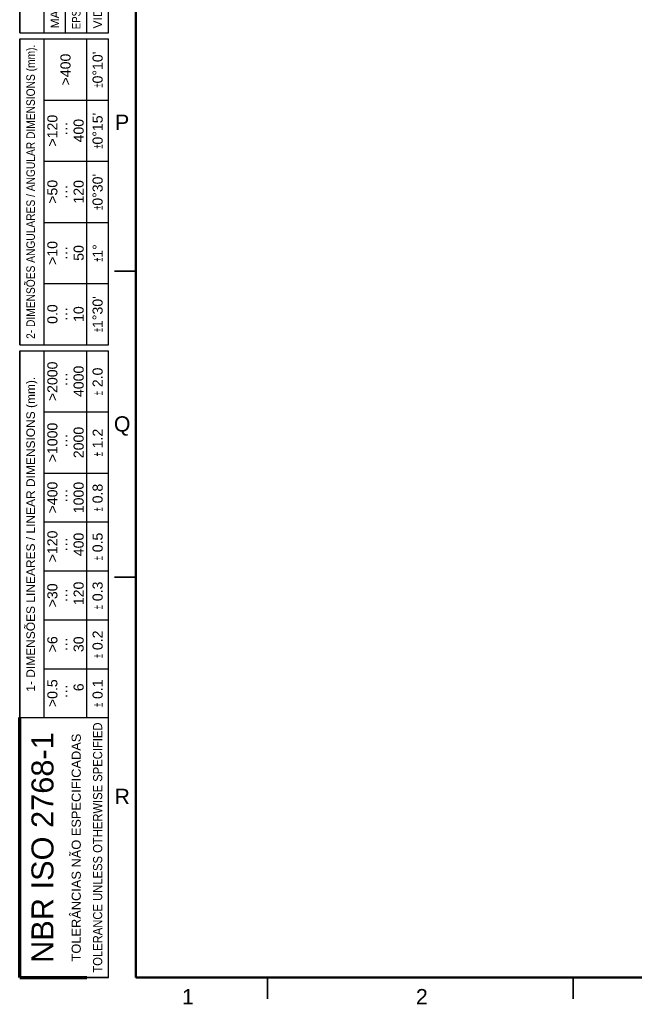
# Model space of a CAD drawing. Header units: millimetres. Extents: x 4 to 1188, y 1 to 840.
# Tile 1 of 256: x 4 to 104, y 1 to 162. Entities that reach past the tile are written whole.
import ezdxf

# ---------------------------------------------------------------- set-up
doc = ezdxf.new("R2010")
doc.units = ezdxf.units.MM
doc.layers.add('1', color=7, linetype='Continuous')
doc.layers.add('256', color=7, linetype='Continuous')
doc.styles.add('Arial Unicode MS', font='Arial Unicode MS')

# ---------------------------------------------------------------- blocks, each defined once
blk = doc.blocks.new('TabularNote3')
at = {"layer": '256', "color": 18, "linetype": 'Continuous', "lineweight": 70}
for p, q in [((0, 14.5), (42.5, 14.5)), ((0, 14.5), (0, 10.5)), ((0, 10.5), (0, 7)), ((0, 7), (0, 3.5))]:
    blk.add_line(p, q, dxfattribs=at)
at = {"layer": '256', "color": 18, "linetype": 'Continuous', "lineweight": 25}
for p, q in [((42.5, 14.5), (42.5, 10.5)), ((102.5, 14.5), (102.5, 10.5)), ((103.5, 14.5), (103.5, 10.5)), ((153.5, 14.5), (153.5, 10.5)), ((154.5, 14.5), (154.5, 10.5)), ((42.5, 10.5), (50.5, 10.5)), ((42.5, 10.5), (42.5, 7)), ((50.5, 10.5), (58.5, 10.5)), ((50.5, 10.5), (50.5, 7)), ((58.5, 10.5), (66.5, 10.5)), ((58.5, 10.5), (58.5, 7)), ((66.5, 10.5), (74.5, 10.5)), ((66.5, 10.5), (66.5, 7)), ((74.5, 10.5), (82.5, 10.5)), ((74.5, 10.5), (74.5, 7)), ((82.5, 10.5), (92.5, 10.5)), ((82.5, 10.5), (82.5, 7)), ((92.5, 10.5), (102.5, 10.5)), ((92.5, 10.5), (92.5, 7)), ((102.5, 10.5), (102.5, 7)), ((103.5, 10.5), (113.5, 10.5)), ((103.5, 10.5), (103.5, 7)), ((113.5, 10.5), (123.5, 10.5)), ((113.5, 10.5), (113.5, 7)), ((123.5, 10.5), (133.5, 10.5)), ((123.5, 10.5), (123.5, 7)), ((133.5, 10.5), (143.5, 10.5)), ((133.5, 10.5), (133.5, 7)), ((143.5, 10.5), (153.5, 10.5)), ((143.5, 10.5), (143.5, 7)), ((153.5, 10.5), (153.5, 7)), ((154.5, 10.5), (187, 10.5)), ((154.5, 10.5), (154.5, 7)), ((42.5, 7), (42.5, 3.5)), ((50.5, 7), (50.5, 3.5)), ((58.5, 7), (58.5, 3.5)), ((66.5, 7), (66.5, 3.5)), ((74.5, 7), (74.5, 3.5)), ((82.5, 7), (82.5, 3.5)), ((92.5, 7), (92.5, 3.5)), ((102.5, 7), (102.5, 3.5)), ((103.5, 7), (103.5, 3.5)), ((113.5, 7), (113.5, 3.5)), ((123.5, 7), (123.5, 3.5)), ((133.5, 7), (133.5, 3.5)), ((143.5, 7), (143.5, 3.5)), ((153.5, 7), (153.5, 3.5)), ((154.5, 7), (187, 7)), ((154.5, 7), (154.5, 3.5)), ((42.5, 3.5), (50.5, 3.5)), ((42.5, 3.5), (42.5, 0)), ((50.5, 3.5), (58.5, 3.5)), ((50.5, 3.5), (50.5, 0)), ((58.5, 3.5), (66.5, 3.5)), ((58.5, 3.5), (58.5, 0)), ((66.5, 3.5), (74.5, 3.5)), ((66.5, 3.5), (66.5, 0)), ((74.5, 3.5), (82.5, 3.5)), ((74.5, 3.5), (74.5, 0)), ((82.5, 3.5), (92.5, 3.5)), ((82.5, 3.5), (82.5, 0)), ((92.5, 3.5), (102.5, 3.5)), ((92.5, 3.5), (92.5, 0)), ((102.5, 3.5), (102.5, 0)), ((103.5, 3.5), (113.5, 3.5)), ((103.5, 3.5), (103.5, 0)), ((113.5, 3.5), (123.5, 3.5)), ((113.5, 3.5), (113.5, 0)), ((123.5, 3.5), (133.5, 3.5)), ((123.5, 3.5), (123.5, 0)), ((133.5, 3.5), (143.5, 3.5)), ((133.5, 3.5), (133.5, 0)), ((143.5, 3.5), (153.5, 3.5)), ((143.5, 3.5), (143.5, 0)), ((153.5, 3.5), (153.5, 0)), ((154.5, 3.5), (187, 3.5)), ((154.5, 3.5), (154.5, 0)), ((0, 0), (42.5, 0)), ((42.5, 0), (50.5, 0)), ((50.5, 0), (58.5, 0)), ((58.5, 0), (66.5, 0)), ((66.5, 0), (74.5, 0)), ((74.5, 0), (82.5, 0)), ((82.5, 0), (92.5, 0)), ((92.5, 0), (102.5, 0)), ((103.5, 0), (113.5, 0)), ((113.5, 0), (123.5, 0)), ((123.5, 0), (133.5, 0)), ((133.5, 0), (143.5, 0)), ((143.5, 0), (153.5, 0)), ((154.5, 0), (187, 0))]:
    blk.add_line(p, q, dxfattribs=at)
at = {"layer": '256', "color": 18, "linetype": 'Continuous', "lineweight": 35}
for p, q in [((42.5, 14.5), (50.5, 14.5)), ((50.5, 14.5), (58.5, 14.5)), ((58.5, 14.5), (66.5, 14.5)), ((66.5, 14.5), (74.5, 14.5)), ((74.5, 14.5), (82.5, 14.5)), ((82.5, 14.5), (92.5, 14.5)), ((92.5, 14.5), (102.5, 14.5)), ((103.5, 14.5), (113.5, 14.5)), ((113.5, 14.5), (123.5, 14.5)), ((123.5, 14.5), (133.5, 14.5)), ((133.5, 14.5), (143.5, 14.5)), ((143.5, 14.5), (153.5, 14.5)), ((154.5, 14.5), (187, 14.5)), ((0, 3.5), (0, 0))]:
    blk.add_line(p, q, dxfattribs=at)
at = {"layer": '1', "color": 18, "linetype": 'Continuous', "lineweight": 13, "style": 'Arial Unicode MS'}
for s, insert, char_height, attachment_point, line_spacing_factor in [('\\fArial Unicode MS|b0|i0;\\W1.0000;1- DIMENSÕES LINEARES / LINEAR DIMENSIONS (mm).', (72.5, 12.5), 1.4, 5, 1.047437), ('\\fArial Unicode MS|b0|i0;\\W0.8550;2- DIMENSÕES ANGULARES / ANGULAR DIMENSIONS (mm).', (128.5, 12.5), 1.4, 5, 1.047437), ('\\fArial Unicode MS|b0|i0;\\W1.0000;NBR ISO 2768-1', (21.25, 10.75), 3.6, 5, 1.047437), ('\\fArial Unicode MS|b0|i0;\\W1.0000;>0.5\\P ···\\P   6', (46.5, 7), 1.65, 5, 0.78042), ('\\fArial Unicode MS|b0|i0;\\W1.0000;>6\\P···\\P30', (54.5, 7), 1.65, 5, 0.78042), ('\\fArial Unicode MS|b0|i0;\\W1.0000;>30\\P···\\P 120', (62.5, 7), 1.65, 5, 0.78042), ('\\fArial Unicode MS|b0|i0;\\W1.0000;>120\\P ···\\P 400', (70.5, 7), 1.65, 5, 0.78042), ('\\fArial Unicode MS|b0|i0;\\W1.0000;>400\\P ···\\P1000', (78.5, 7), 1.65, 5, 0.78042), ('\\fArial Unicode MS|b0|i0;\\W1.0000;>1000\\P ···\\P2000', (87.5, 7), 1.65, 5, 0.78042), ('\\fArial Unicode MS|b0|i0;\\W1.0000;>2000\\P ···\\P4000', (97.5, 7), 1.65, 5, 0.78042), ('\\fArial Unicode MS|b0|i0;\\W1.0000;0.0\\P···\\P10', (108.5, 7), 1.65, 5, 0.78042), ('\\fArial Unicode MS|b0|i0;\\W1.0000;>10\\P···\\P50', (118.5, 7), 1.65, 5, 0.78042), ('\\fArial Unicode MS|b0|i0;\\W1.0000;>50\\P···\\P120', (128.5, 7), 1.65, 5, 0.78042), ('\\fArial Unicode MS|b0|i0;\\W1.0000;>120\\P ···\\P400', (138.5, 7), 1.65, 5, 0.78042), ('\\fArial Unicode MS|b0|i0;\\W1.0000;MADEIRA / WOOD', (155.22, 8.75), 1.4, 4, 1.047437), ('\\fArial Unicode MS|b0|i0;\\W1.0000;>400', (148.5, 7), 1.65, 5, 0.78042), ('\\fArial Unicode MS|b0|i0;\\W1.0000;TOLERÂNCIAS NÃO ESPECIFICADAS', (21.25, 5.25), 1.5, 5, 1.047437), ('\\fArial Unicode MS|b0|i0;\\W0.8010;EPS e PAPELÃO / EPS AND CARDBOARD', (155.09, 5.25), 1.4, 4, 1.047437), ('\\fArial Unicode MS|b0|i0;\\W0.8764;TOLERANCE UNLESS OTHERWISE SPECIFIED', (21.25, 1.75), 1.5, 5, 1.047437), ('\\fArial Unicode MS|b0|i0;\\W1.0000;\\W0.5000;%%p\\W1.0000; 0.1', (46.5, 1.75), 1.65, 5, 0.78042), ('\\fArial Unicode MS|b0|i0;\\W1.0000;\\W0.5000;%%p\\W1.0000; 0.2', (54.5, 1.75), 1.65, 5, 0.78042), ('\\fArial Unicode MS|b0|i0;\\W1.0000;\\W0.5000;%%p\\W1.0000; 0.3', (62.5, 1.75), 1.65, 5, 0.78042), ('\\fArial Unicode MS|b0|i0;\\W1.0000;\\W0.5000;%%p\\W1.0000; 0.5', (70.5, 1.75), 1.65, 5, 0.78042), ('\\fArial Unicode MS|b0|i0;\\W1.0000;\\W0.5000;%%p\\W1.0000; 0.8', (78.5, 1.75), 1.65, 5, 0.78042), ('\\fArial Unicode MS|b0|i0;\\W1.0000;\\W0.5000;%%p\\W1.0000; 1.2', (87.5, 1.75), 1.65, 5, 0.78042), ('\\fArial Unicode MS|b0|i0;\\W1.0000;\\W0.5000;%%p\\W1.0000; 2.0', (97.5, 1.75), 1.65, 5, 0.78042), ("\\fArial Unicode MS|b0|i0;\\W1.0000;\\W0.5000;%%p\\W1.0000;1%%d30'", (108.5, 1.75), 1.65, 5, 0.78042), ('\\fArial Unicode MS|b0|i0;\\W1.0000;\\W0.5000;%%p\\W1.0000;1%%d', (118.5, 1.75), 1.65, 5, 0.78042), ("\\fArial Unicode MS|b0|i0;\\W1.0000;\\W0.5000;%%p\\W1.0000;0%%d30'", (128.5, 1.75), 1.65, 5, 0.78042), ("\\fArial Unicode MS|b0|i0;\\W1.0000;\\W0.5000;%%p\\W1.0000;0%%d15'", (138.5, 1.75), 1.65, 5, 0.78042), ("\\fArial Unicode MS|b0|i0;\\W1.0000;\\W0.5000;%%p\\W1.0000;0%%d10'", (148.5, 1.75), 1.65, 5, 0.78042), ('\\fArial Unicode MS|b0|i0;\\W1.0000;VIDRO / GLASS', (155.22, 1.75), 1.4, 4, 1.047437)]:
    blk.add_mtext(s, dxfattribs=dict(at, insert=insert, char_height=char_height, attachment_point=attachment_point, line_spacing_factor=line_spacing_factor))

msp = doc.modelspace()

# ---------------------------------------------------------------- linework, layer by layer
at = {"layer": '256', "color": 18, "linetype": 'Continuous', "lineweight": 50}
for p, q in [((23, 5), (23, 836)), ((1184, 5), (23, 5))]:
    msp.add_line(p, q, dxfattribs=at)
at = {"layer": '256', "color": 18, "linetype": 'Continuous', "lineweight": 35}
for p, q in [((19.5, 120.5), (23, 120.5)), ((19.5, 70.5), (23, 70.5)), ((44.5, 5), (44.5, 1.5)), ((94.5, 5), (94.5, 1.5))]:
    msp.add_line(p, q, dxfattribs=at)

# ---------------------------------------------------------------- block references
at = {"layer": '256', "color": 18, "linetype": 'Continuous', "lineweight": 70, "rotation": 90}
msp.add_blockref('TabularNote3', (18.5, 5), dxfattribs=at)

# ---------------------------------------------------------------- texts
at = {"layer": '256', "color": 18, "linetype": 'Continuous', "lineweight": 13, "char_height": 2.5, "attachment_point": 7, "line_spacing_factor": 1.047437, "style": 'Arial Unicode MS'}
for s, insert in [('\\fArial Unicode MS|b0|i0;\\W1.0000;P', (19.5928, 143.6224)), ('\\fArial Unicode MS|b0|i0;\\W1.0000;Q', (19.3992, 93.6002)), ('\\fArial Unicode MS|b0|i0;\\W1.0000;R', (19.4964, 33.3724)), ('\\fArial Unicode MS|b0|i0;\\W1.0000;1', (30.5363, 0.6173)), ('\\fArial Unicode MS|b0|i0;\\W1.0000;2', (68.7863, 0.6173))]:
    msp.add_mtext(s, dxfattribs=dict(at, insert=insert))

doc.saveas('drawing.dxf')
